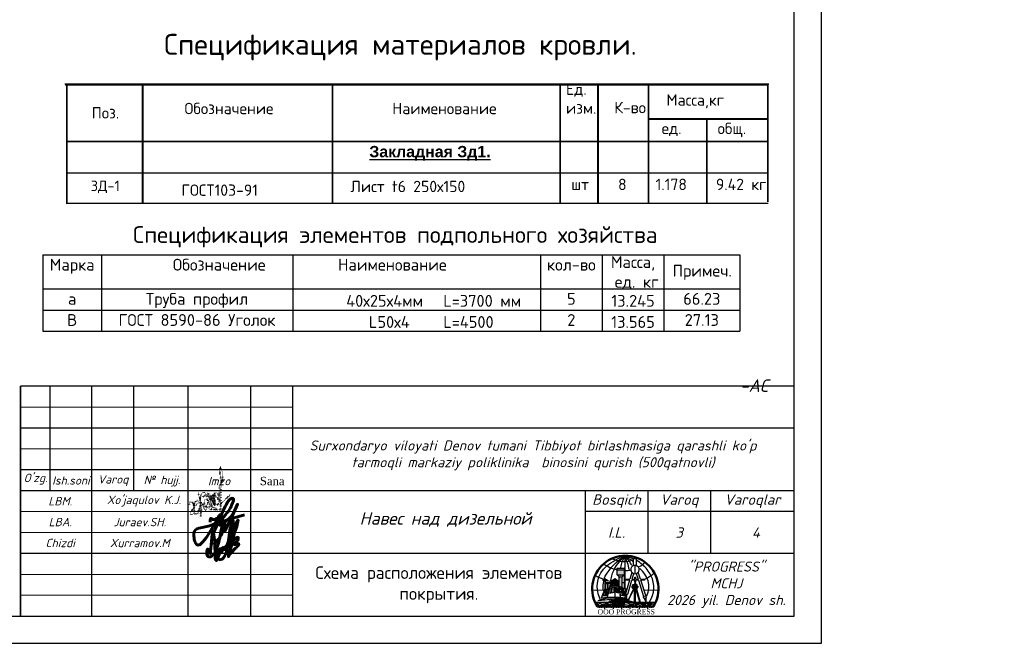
# Model space of a CAD drawing. Header units: millimetres. Extents: x 1527433 to 14789979, y -245576 to 11310.
# Tile 7 of 135: x 1784043 to 1807583, y -198122 to -183204. Entities that reach past the tile are written whole.
import ezdxf

# ---------------------------------------------------------------- set-up
doc = ezdxf.new("R2010")
doc.units = ezdxf.units.MM
doc.linetypes.add('CONTI', pattern=[0])
doc.linetypes.add('DOT', pattern=[0.5, 0, -0.5])
doc.layers.add('(014) Водопровод', color=5, linetype='ИК_Водопровод -------в--------')
doc.layers.add('RAMKA', color=250, linetype='CONTI')
doc.layers.add('tsokol', color=7, linetype='Continuous', true_color=0x712c23)
doc.styles.add('S@SH@M@K', font='isocpeui.ttf', dxfattribs={"height": 3})
doc.styles.get("Standard").update_dxf_attribs({"font": 'isocpeur.ttf', "height": 250})
doc.styles.add('STYLE3', font='arial.ttf')
doc.styles.add('TIMES NEW', font='times.ttf')
doc.styles.add('V@ler@Live', font='isocpeui.ttf')
doc.styles.add('ValeraTextStyle', font='isocpeur.ttf')
doc.linetypes.add('ИК_Водопровод -------в--------', pattern='A,9,-0.6,["В",Standard,S=1.2,R=0,X=0,Y=-0.6],-1.2', length=10.8)

# ---------------------------------------------------------------- blocks, each defined once
blk = doc.blocks.new('LOGOTIP')
h = blk.add_hatch(color=16)
h.dxf.hatch_style = 1
h.paths.add_polyline_path([(20531.16, -9521.62), (20530.47, -9521.62), (20530.47, -9523.75), (20531.16, -9524.06)])
h.paths.add_polyline_path([(20531.16, -9521.62), (20531.16, -9521.47), (20531.62, -9521.05), (20530.01, -9521.05), (20530.47, -9521.47), (20530.47, -9521.62)])
h.paths.add_polyline_path([(20531.62, -9521.05), (20531.62, -9519.83), (20530.01, -9519.83), (20530.01, -9521.05)])
h.paths.add_polyline_path([(20531.62, -9519.83), (20531.62, -9519.4), (20530.01, -9519.4), (20530.01, -9519.83)])
h = blk.add_hatch(color=252)
h.dxf.hatch_style = 1
h.paths.add_polyline_path([(20527.86, -9523.03), (20528.22, -9523.03), (20528.22, -9522.98), (20527.86, -9522.98), (20527.86, -9522.84), (20527.69, -9522.84), (20527.69, -9522.98), (20527.39, -9522.98), (20527.39, -9523.03), (20527.69, -9523.03), (20527.69, -9524.4), (20527.86, -9524.38)])
h.paths.add_polyline_path([(20527.24, -9522.31), (20527.61, -9522.31), (20527.61, -9522.26), (20527.24, -9522.26), (20527.24, -9522.06), (20527, -9522.06), (20527, -9522.26), (20526.85, -9522.26, 0.002105), (20526.83, -9522.31), (20527, -9522.31), (20527, -9524.53), (20527.01, -9524.49), (20527.24, -9524.46)])
h.paths.add_polyline_path([(20526.85, -9522.26), (20526.55, -9522.26), (20526.55, -9522.31), (20526.83, -9522.31, -0.002105)])
h = blk.add_hatch(color=134)
h.dxf.hatch_style = 1
h.paths.add_polyline_path([(20531.59, -9525.43), (20531.26, -9525.37), (20531.4, -9526.03), (20531.76, -9526.07)])
h.paths.add_polyline_path([(20531.12, -9525.34), (20530.71, -9525.26), (20530.81, -9525.97), (20531.26, -9526.02)])
h.paths.add_polyline_path([(20530.97, -9524.54), (20530.58, -9524.43), (20530.66, -9524.96), (20531.07, -9525.08)])
h.paths.add_polyline_path([(20531.37, -9524.66), (20531.11, -9524.58), (20531.21, -9525.12), (20531.54, -9525.21)])
h.paths.add_polyline_path([(20531.26, -9524.16), (20531, -9524.06), (20531.06, -9524.38), (20531.34, -9524.46)])
h.paths.add_polyline_path([(20530.86, -9524), (20530.5, -9523.86), (20530.55, -9524.23), (20530.93, -9524.34)])
h.paths.add_polyline_path([(20530.26, -9524.28), (20530.06, -9524.17), (20530.13, -9525.29), (20530.37, -9525.36)])
h.paths.add_polyline_path([(20529.94, -9524.11), (20529.69, -9523.97), (20529.71, -9525.18), (20529.98, -9525.25)])
h.paths.add_polyline_path([(20529.91, -9523.05), (20529.67, -9522.87), (20529.68, -9523.57), (20529.93, -9523.73)])
h.paths.add_polyline_path([(20530.16, -9523.24), (20529.99, -9523.12), (20530.04, -9523.8), (20530.23, -9523.93)])
h.paths.add_polyline_path([(20530.09, -9522.61), (20529.95, -9522.49), (20529.98, -9522.93), (20530.14, -9523.05)])
h.paths.add_polyline_path([(20529.89, -9522.43), (20529.66, -9522.22), (20529.67, -9522.68), (20529.9, -9522.87)])
h.paths.add_polyline_path([(20529.26, -9522.15), (20528.9, -9522.35), (20528.86, -9522.81), (20529.25, -9522.62)])
h.paths.add_polyline_path([(20529.25, -9522.83), (20528.84, -9523), (20528.78, -9523.73), (20529.25, -9523.54)])
h.paths.add_polyline_path([(20529.24, -9523.91), (20528.75, -9524.07), (20528.64, -9525.31), (20529.23, -9525.18)])
h.paths.add_polyline_path([(20528.64, -9524.11), (20528.22, -9524.25), (20528, -9525.4), (20528.51, -9525.33)])
h.paths.add_polyline_path([(20528.74, -9523.08), (20528.42, -9523.21), (20528.28, -9523.91), (20528.67, -9523.78)])
h.paths.add_polyline_path([(20528.81, -9522.42), (20528.54, -9522.58), (20528.46, -9523.01), (20528.76, -9522.89)])
h.paths.add_polyline_path([(20527.78, -9524.52), (20527.43, -9524.55), (20527.31, -9525.07), (20527.68, -9525.04)])
h.paths.add_polyline_path([(20527.66, -9525.21), (20527.31, -9525.23), (20527.12, -9525.96), (20527.46, -9525.97)])
h.paths.add_polyline_path([(20527.24, -9525.24), (20526.83, -9525.26), (20526.59, -9525.96), (20527.05, -9525.97)])
h.paths.add_polyline_path([(20527.37, -9524.56), (20527.13, -9524.58), (20526.93, -9525.1), (20527.24, -9525.07)])
h = blk.add_hatch(color=252)
h.dxf.hatch_style = 1
h.paths.add_polyline_path([(20528.14, -9523.07, 1), (20528.2, -9523.07, 1)])
h.paths.add_polyline_path([(20527.4, -9523.09, 1), (20527.48, -9523.09, 1)])
h.paths.add_polyline_path([(20527.48, -9522.37, 1), (20527.58, -9522.37, 1)])
h.paths.add_polyline_path([(20526.62, -9522.37, 1), (20526.7, -9522.37, 1)])
h = blk.add_hatch(color=53)
h.dxf.hatch_style = 1
h.paths.add_polyline_path([(20534.7, -9523.33), (20533.77, -9523.33), (20533.77, -9523.89), (20534.03, -9523.89, -1), (20534.16, -9523.89), (20534.7, -9523.89), (20534.7, -9523.75)])
h.paths.add_polyline_path([(20534.7, -9523.89), (20534.16, -9523.89, -1), (20534.03, -9523.89), (20533.77, -9523.89), (20533.77, -9524.04), (20533.77, -9524.27), (20534.7, -9524.27)])
h.paths.add_polyline_path([(20534.94, -9523.75), (20534.7, -9523.75), (20534.7, -9524.04), (20534.94, -9524.04)])
h.paths.add_polyline_path([(20533.77, -9523.75), (20533.53, -9523.75), (20533.53, -9524.04), (20533.77, -9524.04)])
h = blk.add_hatch(color=53)
h.dxf.hatch_style = 1
h.paths.add_polyline_path([(20533.77, -9524.27), (20534.7, -9524.27), (20534.7, -9523.33), (20533.77, -9523.33)])
at = {"color": 173}
for points in [[(20525.93, -9526.85, -0.353442), (20527.55, -9518.87, -0.113813), (20531.8, -9516.61)], [(20526.66, -9524.66, -0.125155), (20527.14, -9521.38, -0.137222), (20531.8, -9516.61, -309.435386)], [(20528.48, -9522.35, -0.087366), (20529.34, -9519.63, -0.090552), (20531.8, -9516.61, 64.129586)], [(20530.83, -9519.28, -0.080154), (20531.8, -9516.61, -0.658117)], [(20532.88, -9519.75, 0.082739), (20531.8, -9516.61, 4.751606)], [(20533.52, -9518.83, 0.118251), (20531.8, -9516.61, -72004916123.718872)], [(20533.8, -9517.9, 0.029793), (20533.11, -9517.34, -0.014798), (20531.8, -9516.61, 11.436528)], [(20533.91, -9517.24, 0.06566), (20531.8, -9516.61)], [(20526.73, -9518.42, 0.084651), (20529.91, -9519.82)], [(20528.91, -9517.2, 0.201287), (20533.85, -9517.43)], [(20537.68, -9527.5, 0.275009), (20538.07, -9521.19, 0.096151), (20535.99, -9518.56, 0.052771), (20534.53, -9517.54, 0.052771)], [(20535.3, -9519.03, 0.14027), (20536.6, -9517.97)], [(20537.07, -9526.05, 0.347768), (20535.38, -9519.49, -2.968614)], [(20524.71, -9521.14, 0.030399), (20526.88, -9522.12)], [(20531.97, -9520.02, 0.063513), (20533.12, -9519.88)], [(20536.61, -9522.03, 0.06516), (20538.89, -9520.57)]]:
    blk.add_lwpolyline(points, format="xyb", dxfattribs=at)
for points in [[(20531.8, -9516.61), (20531.8, -9519.31)], [(20527.69, -9522.37), (20528.36, -9522.58)], [(20524.03, -9524.65), (20524.03, -9524.65), (20526.66, -9524.66)], [(20536.6, -9524.65), (20539.86, -9524.68)]]:
    blk.add_lwpolyline(points, dxfattribs=at)
at = {"lineweight": 30}
blk.add_lwpolyline([(20533.91, -9517.09), (20534.53, -9517.09), (20534.53, -9518.77), (20533.91, -9518.77)], close=True, dxfattribs=at)
at = {"color": 150}
for points in [[(20530.01, -9521.05), (20530.01, -9519.4), (20531.62, -9519.4)], [(20531.87, -9524.46), (20531.87, -9519.4), (20531.62, -9519.4), (20531.62, -9524.46)], [(20530.01, -9519.83), (20531.62, -9519.83)], [(20530.47, -9521.47), (20530.01, -9521.05)], [(20530.01, -9521.05), (20531.62, -9521.05)], [(20530.47, -9523.75), (20530.47, -9521.47)], [(20531.16, -9521.62), (20530.47, -9521.62)], [(20531.16, -9521.47), (20531.62, -9521.05)], [(20531.16, -9524.06), (20531.16, -9521.47)], [(20531.62, -9519.92), (20531.87, -9519.92)], [(20531.62, -9520.34), (20531.87, -9520.34)], [(20531.62, -9520.7), (20531.87, -9520.7)], [(20531.62, -9521.09), (20531.87, -9521.09)], [(20531.62, -9521.48), (20531.87, -9521.48)], [(20531.62, -9521.85), (20531.87, -9521.85)], [(20531.16, -9522.89), (20531.62, -9522.89)], [(20531.62, -9522.21), (20531.87, -9522.21)], [(20531.62, -9522.56), (20531.87, -9522.56)], [(20531.62, -9522.96), (20531.87, -9522.96)], [(20531.62, -9523.32), (20531.87, -9523.32)], [(20531.62, -9523.7), (20531.87, -9523.7)], [(20531.62, -9524.08), (20531.87, -9524.08)], [(20531.87, -9524.46), (20531.47, -9524.46)], [(20525.29, -9527.88), (20525.04, -9528.03), (20525.24, -9528.11), (20525.53, -9528.38), (20525.53, -9528.09), (20525.47, -9528.18), (20525.36, -9528.16), (20525.3, -9528.08), (20525.29, -9527.88)], [(20526.24, -9528.35), (20526.51, -9528.19), (20526.6, -9528.25), (20526.7, -9528.32), (20526.8, -9528.29), (20526.93, -9528.29), (20527.09, -9528.3), (20527.13, -9528.24), (20527.07, -9528.24), (20526.99, -9528.15), (20526.94, -9528.15), (20526.85, -9528.15), (20526.78, -9528.18), (20526.69, -9528.23), (20526.61, -9528.15), (20526.55, -9528.11), (20526.44, -9528.1), (20526.37, -9528.1), (20526.34, -9528.17), (20526.28, -9528.22), (20526.21, -9528.28), (20526.24, -9528.35)], [(20527.25, -9528.21), (20527.59, -9528.26), (20527.73, -9528.36), (20527.86, -9528.44), (20527.97, -9528.44), (20528.02, -9528.4), (20528.09, -9528.32), (20528.13, -9528.27), (20528.18, -9528.27), (20528.29, -9528.35), (20528.39, -9528.35), (20528.47, -9528.32), (20528.41, -9528.3), (20528.3, -9528.24), (20528.24, -9528.19), (20528.18, -9528.15), (20528.09, -9528.17), (20528.04, -9528.21), (20527.95, -9528.28), (20527.85, -9528.31), (20527.77, -9528.25), (20527.67, -9528.18), (20527.54, -9528.16), (20527.4, -9528.17), (20527.25, -9528.21)], [(20528.77, -9528.38), (20528.75, -9528.16), (20528.84, -9528.08), (20528.93, -9528.04), (20529.06, -9528.04), (20529.12, -9528.04), (20529.19, -9528.09), (20529.25, -9528.11), (20529.31, -9528.1), (20529.38, -9528.1), (20529.44, -9528.04), (20529.48, -9528.01), (20529.54, -9528.01), (20529.6, -9528.01), (20529.63, -9528.09), (20529.64, -9528.13), (20529.64, -9528.18), (20529.58, -9528.16), (20529.53, -9528.12), (20529.48, -9528.12), (20529.44, -9528.21), (20529.35, -9528.28), (20529.13, -9528.21), (20529.02, -9528.17), (20528.91, -9528.16), (20528.84, -9528.21), (20528.84, -9528.28), (20528.77, -9528.38)], [(20529.89, -9528.1), (20529.83, -9528.29), (20529.99, -9528.15), (20530.13, -9528.23), (20530.25, -9528.34), (20530.45, -9528.36), (20530.68, -9528.28), (20530.87, -9528.18), (20531.07, -9528.15), (20531.27, -9528.21), (20531.42, -9528.22), (20531.59, -9528.04), (20531.83, -9528.08), (20531.67, -9527.96), (20531.49, -9528.04), (20531.4, -9528.14), (20531.25, -9528.12), (20531.01, -9528.07), (20530.78, -9528.12), (20530.58, -9528.23), (20530.43, -9528.27), (20529.94, -9528.06), (20529.85, -9528.1)], [(20532.74, -9528.15), (20533.08, -9528.2), (20533.23, -9528.3), (20533.36, -9528.38), (20533.47, -9528.38), (20533.52, -9528.34), (20533.59, -9528.26), (20533.62, -9528.22), (20533.68, -9528.22), (20533.79, -9528.29), (20533.89, -9528.29), (20533.97, -9528.26), (20533.9, -9528.24), (20533.8, -9528.18), (20533.73, -9528.13), (20533.68, -9528.09), (20533.59, -9528.11), (20533.53, -9528.15), (20533.45, -9528.22), (20533.35, -9528.25), (20533.27, -9528.19), (20533.17, -9528.12), (20533.04, -9528.1), (20532.89, -9528.11), (20532.74, -9528.15)], [(20534.35, -9528.29), (20534.33, -9528.07), (20534.42, -9527.99), (20534.51, -9527.95), (20534.64, -9527.95), (20534.7, -9527.95), (20534.77, -9528), (20534.83, -9528.02), (20534.89, -9528.01), (20534.96, -9528), (20535.02, -9527.95), (20535.07, -9527.91), (20535.12, -9527.91), (20535.18, -9527.91), (20535.21, -9527.99), (20535.22, -9528.04), (20535.22, -9528.08), (20535.16, -9528.06), (20535.11, -9528.02), (20535.06, -9528.02), (20535.02, -9528.11), (20534.93, -9528.18), (20534.71, -9528.12), (20534.6, -9528.08), (20534.49, -9528.07), (20534.42, -9528.12), (20534.42, -9528.19), (20534.35, -9528.29)], [(20535.6, -9528.04), (20535.94, -9528.1), (20536.08, -9528.19), (20536.22, -9528.28), (20536.33, -9528.28), (20536.37, -9528.23), (20536.44, -9528.16), (20536.48, -9528.11), (20536.54, -9528.11), (20536.65, -9528.19), (20536.75, -9528.19), (20536.82, -9528.16), (20536.76, -9528.13), (20536.66, -9528.08), (20536.59, -9528.03), (20536.53, -9527.98), (20536.45, -9528), (20536.39, -9528.05), (20536.31, -9528.11), (20536.2, -9528.14), (20536.12, -9528.08), (20536.02, -9528.02), (20535.89, -9527.99), (20535.75, -9528), (20535.6, -9528.04)], [(20537.32, -9528.37), (20537.3, -9528.15), (20537.38, -9528.07), (20537.48, -9528.03), (20537.6, -9528.03), (20537.66, -9528.03), (20537.73, -9528.08), (20537.79, -9528.1), (20537.85, -9528.09), (20537.92, -9528.08), (20537.98, -9528.03), (20538.03, -9528), (20538.09, -9528), (20538.14, -9528), (20538.17, -9528.07), (20538.19, -9528.12), (20538.19, -9528.17), (20538.12, -9528.14), (20538.07, -9528.1), (20538.02, -9528.1), (20537.98, -9528.19), (20537.89, -9528.27), (20537.67, -9528.2), (20537.56, -9528.16), (20537.45, -9528.15), (20537.39, -9528.2), (20537.39, -9528.27), (20537.32, -9528.37)]]:
    blk.add_lwpolyline(points, dxfattribs=at)
at = {"lineweight": 30}
for points in [[(20534.22, -9518.77), (20534.22, -9520.75)], [(20533.52, -9520.45), (20533.03, -9522.09)], [(20533.55, -9522.09), (20533.95, -9520.71)], [(20534.19, -9522.09), (20534.19, -9521.61), (20534.39, -9521.61), (20534.39, -9522.09)], [(20534.53, -9520.71), (20534.97, -9522.09)], [(20535.56, -9522.09), (20535, -9520.41)], [(20532, -9525.54), (20532.53, -9525.65), (20533.49, -9522.31)], [(20532.97, -9522.31), (20532, -9525.54)], [(20532.97, -9522.31), (20532.09, -9522.31), (20532.09, -9522.09), (20533.03, -9522.09)], [(20534.19, -9522.31), (20533.49, -9522.31)], [(20533.55, -9522.09), (20534.19, -9522.09)], [(20534.39, -9522.31), (20534.39, -9522.77), (20534.19, -9522.77), (20534.19, -9522.31)], [(20534.39, -9522.09), (20534.97, -9522.09)], [(20535.05, -9522.31), (20534.39, -9522.31)], [(20535.05, -9522.31), (20536.31, -9526.24)], [(20535.56, -9522.09), (20536.49, -9522.09), (20536.49, -9522.31), (20535.63, -9522.31)], [(20536.94, -9526.27), (20536.94, -9526.2), (20535.63, -9522.31)], [(20532.33, -9525.61), (20532.24, -9526.04), (20532.24, -9526.33), (20531.67, -9527.58), (20531.79, -9527.08), (20531.91, -9526.25), (20532.09, -9526), (20532.18, -9525.58)], [(20532.32, -9524.47), (20532.05, -9524.47), (20531.8, -9525.2), (20532.1, -9525.19)], [(20532.09, -9526), (20532.24, -9526.04)], [(20536.94, -9527.68), (20536.94, -9526.44)], [(20524.7, -9527.58), (20536.89, -9527.58)], [(20525.26, -9528.64), (20538.63, -9528.64)], [(20525.36, -9528.64), (20525.36, -9528.92)], [(20525.76, -9528.64), (20525.76, -9528.92)], [(20526.18, -9528.64), (20526.18, -9528.89)], [(20526.58, -9528.64), (20526.58, -9528.92)], [(20526.98, -9528.64), (20526.98, -9529.15)], [(20527.38, -9528.64), (20527.38, -9528.92)], [(20527.78, -9528.64), (20527.78, -9528.92)], [(20528.2, -9528.64), (20528.2, -9528.89)], [(20528.6, -9528.64), (20528.6, -9528.92)], [(20529, -9528.64), (20529, -9529.15)], [(20529.41, -9528.64), (20529.41, -9528.92)], [(20529.81, -9528.64), (20529.81, -9528.92)], [(20530.23, -9528.64), (20530.23, -9528.89)], [(20530.63, -9528.64), (20530.63, -9528.92)], [(20531.03, -9528.64), (20531.03, -9529.15)], [(20531.43, -9528.64), (20531.43, -9528.92)], [(20531.83, -9528.64), (20531.83, -9528.92)], [(20532.25, -9528.64), (20532.25, -9528.89)], [(20532.64, -9528.64), (20532.64, -9528.92)], [(20533.05, -9528.64), (20533.05, -9529.15)], [(20533.58, -9528.64), (20533.58, -9528.92)], [(20533.99, -9528.64), (20533.99, -9528.92)], [(20534.41, -9528.64), (20534.41, -9528.89)], [(20534.8, -9528.64), (20534.8, -9528.92)], [(20535.21, -9528.64), (20535.21, -9529.15)], [(20535.65, -9528.64), (20535.65, -9528.92)], [(20536.05, -9528.64), (20536.05, -9528.92)], [(20536.44, -9526.63), (20536.94, -9527.68)], [(20536.47, -9528.64), (20536.47, -9528.89)], [(20536.87, -9528.64), (20536.87, -9528.92)], [(20536.94, -9527.58), (20539.19, -9527.58)], [(20537.27, -9528.64), (20537.27, -9529.15)], [(20537.7, -9528.64), (20537.7, -9528.92)], [(20538.1, -9528.64), (20538.1, -9528.92)], [(20538.52, -9528.64), (20538.52, -9528.89)]]:
    blk.add_lwpolyline(points, dxfattribs=at)
at = {"color": 252}
for points in [[(20527.24, -9524.46), (20527.24, -9522.31), (20527.61, -9522.31), (20527.61, -9522.26), (20527.24, -9522.26), (20527.24, -9522.06), (20527, -9522.06), (20527, -9522.26), (20526.55, -9522.26), (20526.55, -9522.31), (20527, -9522.31), (20527, -9524.52)], [(20527.86, -9524.38), (20527.86, -9523.03), (20528.22, -9523.03), (20528.22, -9522.98), (20527.86, -9522.98), (20527.86, -9522.84), (20527.69, -9522.84), (20527.69, -9522.98), (20527.39, -9522.98), (20527.39, -9523.03), (20527.69, -9523.03), (20527.69, -9524.4)]]:
    blk.add_lwpolyline(points, dxfattribs=at)
at = {"color": 33}
for points in [[(20528.45, -9522.52), (20527.63, -9526.34)], [(20528, -9525.4), (20528.51, -9525.33), (20528.64, -9524.11)], [(20528.22, -9524.25), (20528.64, -9524.11)], [(20528.28, -9523.91), (20528.42, -9523.21)], [(20528.28, -9523.91), (20528.67, -9523.78)], [(20528.42, -9523.21), (20528.74, -9523.08)], [(20528.45, -9522.52), (20529.49, -9521.91)], [(20528.46, -9523.01), (20528.54, -9522.58), (20528.81, -9522.42)], [(20528.46, -9523.01), (20528.76, -9522.89)], [(20528.75, -9524.07), (20528.64, -9525.31), (20529.23, -9525.18)], [(20528.67, -9523.78), (20528.74, -9523.08)], [(20528.75, -9524.07), (20529.24, -9523.91)], [(20528.76, -9522.89), (20528.81, -9522.42)], [(20528.84, -9523), (20528.78, -9523.73)], [(20528.78, -9523.73), (20529.25, -9523.54)], [(20528.84, -9523), (20529.25, -9522.83)], [(20529.25, -9522.62), (20529.26, -9522.15), (20528.9, -9522.35), (20528.86, -9522.81)], [(20528.86, -9522.81), (20529.25, -9522.62)], [(20529.23, -9525.18), (20529.24, -9523.91)], [(20529.25, -9523.54), (20529.25, -9522.83)], [(20529.48, -9526.34), (20529.49, -9521.91), (20530.19, -9522.54), (20530.69, -9526.34)], [(20529.67, -9522.68), (20529.66, -9522.22), (20529.89, -9522.43)], [(20529.67, -9522.68), (20529.9, -9522.87)], [(20529.68, -9523.57), (20529.67, -9522.87)], [(20529.67, -9522.87), (20529.91, -9523.05)], [(20529.68, -9523.57), (20529.93, -9523.73)], [(20529.71, -9525.18), (20529.69, -9523.97)], [(20529.69, -9523.97), (20529.94, -9524.11)], [(20529.9, -9522.87), (20529.89, -9522.43)], [(20529.93, -9523.73), (20529.91, -9523.05)], [(20529.98, -9525.25), (20529.94, -9524.11)], [(20529.95, -9522.49), (20530.09, -9522.61)], [(20529.98, -9522.93), (20529.95, -9522.49)], [(20529.98, -9522.93), (20530.14, -9523.05)], [(20530.04, -9523.8), (20529.99, -9523.12)], [(20529.99, -9523.12), (20530.16, -9523.24)], [(20530.04, -9523.8), (20530.23, -9523.93)], [(20530.13, -9525.29), (20530.06, -9524.17)], [(20530.06, -9524.17), (20530.26, -9524.28)], [(20530.14, -9523.05), (20530.09, -9522.61)], [(20530.23, -9523.93), (20530.16, -9523.24)], [(20532.01, -9526.1), (20531.37, -9524.16), (20530.34, -9523.7)], [(20530.55, -9524.23), (20530.5, -9523.86), (20530.86, -9524)], [(20530.55, -9524.23), (20530.93, -9524.34)], [(20530.86, -9524), (20530.93, -9524.34)], [(20531, -9524.06), (20531.26, -9524.16), (20531.34, -9524.46)], [(20531, -9524.06), (20531.06, -9524.38)], [(20526.22, -9526.53), (20527.01, -9524.49), (20528.05, -9524.35)], [(20526.22, -9526.53), (20527.63, -9526.34), (20530.69, -9526.34), (20531.87, -9526.49)], [(20526.59, -9525.96), (20527.05, -9525.97), (20527.24, -9525.24), (20526.83, -9525.26), (20526.59, -9525.96)], [(20527.13, -9524.58), (20526.93, -9525.1), (20527.24, -9525.07)], [(20527.31, -9525.23), (20527.12, -9525.96), (20527.46, -9525.97), (20527.66, -9525.21), (20527.31, -9525.23)], [(20527.13, -9524.58), (20527.37, -9524.56)], [(20527.37, -9524.56), (20527.24, -9525.07)], [(20527.43, -9524.55), (20527.31, -9525.07)], [(20527.31, -9525.07), (20527.68, -9525.04)], [(20527.43, -9524.55), (20527.78, -9524.52), (20527.68, -9525.04)], [(20528, -9525.4), (20528.22, -9524.25)], [(20529.71, -9525.18), (20530.37, -9525.36), (20530.26, -9524.28)], [(20530.66, -9524.96), (20530.58, -9524.43)], [(20530.58, -9524.43), (20530.97, -9524.54)], [(20530.66, -9524.96), (20531.07, -9525.08)], [(20530.81, -9525.97), (20530.71, -9525.26)], [(20530.71, -9525.26), (20531.12, -9525.34)], [(20531.26, -9526.02), (20530.81, -9525.97)], [(20530.97, -9524.54), (20531.07, -9525.08)], [(20531.06, -9524.38), (20531.34, -9524.46)], [(20531.11, -9524.58), (20531.21, -9525.12)], [(20531.11, -9524.58), (20531.37, -9524.66)], [(20531.12, -9525.34), (20531.26, -9526.02)], [(20531.21, -9525.12), (20531.54, -9525.21)], [(20531.26, -9525.37), (20531.4, -9526.03)], [(20531.26, -9525.37), (20531.59, -9525.43)], [(20531.37, -9524.66), (20531.54, -9525.21)], [(20531.59, -9525.43), (20531.76, -9526.07), (20531.4, -9526.03)]]:
    blk.add_lwpolyline(points, dxfattribs=at)
at = {"color": 42, "lineweight": 30}
for points in [[(20533.77, -9523.75), (20533.53, -9523.75), (20533.53, -9524.04), (20533.77, -9524.04)], [(20533.77, -9523.33), (20534.7, -9523.33), (20534.7, -9524.27), (20533.77, -9524.27)], [(20534.7, -9523.75), (20534.94, -9523.75), (20534.94, -9524.04), (20534.7, -9524.04)], [(20533.84, -9524.27), (20534.65, -9524.27), (20534.65, -9524.39), (20533.84, -9524.39)]]:
    blk.add_lwpolyline(points, close=True, dxfattribs=at)
for points in [[(20533.77, -9523.89), (20534.03, -9523.89)], [(20534.47, -9523.33), (20534.47, -9523.03), (20534.21, -9523.03), (20534.05, -9523.33)], [(20534.16, -9523.89), (20534.7, -9523.89)]]:
    blk.add_lwpolyline(points, dxfattribs=at)
at = {"color": 25}
for points in [[(20525.44, -9527.15, -0.044562), (20527.04, -9526.65, -0.080385), (20531.85, -9526.64, -0.080385)], [(20525.44, -9527.15, 0.0058), (20527.11, -9526.97, -0.038289), (20531.83, -9526.79, -0.038289)], [(20527.97, -9527.27), (20529.09, -9527.06, -0.027055), (20530.77, -9526.93), (20531.53, -9526.95), (20531.8, -9526.98)], [(20527.97, -9527.27, -0.026948), (20530.82, -9527.23), (20531.75, -9527.26)], [(20532.03, -9526.79, -0.005617), (20532.72, -9526.83, -0.005617)], [(20532.08, -9526.68, -0.011049), (20532.73, -9526.81, -0.011049)], [(20532.83, -9526.84, -0.000678), (20532.92, -9526.85)], [(20532.84, -9526.83, -0.001323), (20532.92, -9526.85)]]:
    blk.add_lwpolyline(points, format="xyb", dxfattribs=at)
at = {"color": 32, "lineweight": 30}
for points in [[(20532.46, -9527.58), (20534.07, -9524.39), (20533.88, -9524.39), (20532.37, -9527.58), (20532.46, -9527.58)], [(20535.38, -9527.58), (20534.44, -9524.39), (20534.59, -9524.39), (20535.5, -9527.58)]]:
    blk.add_lwpolyline(points, dxfattribs=at)
blk.add_lwpolyline([(20534.16, -9524.39), (20534.32, -9524.39), (20534.32, -9527.58), (20534.16, -9527.58)], close=True, dxfattribs=at)
at = {"color": 150, "lineweight": 30}
for points in [[(20525.31, -9528.59, 0.125557), (20525.82, -9528.4, 0.520567), (20525.82, -9528.4, -0.501097), (20526.15, -9528.55, -0.013708), (20526.79, -9528.53, -0.043743), (20527.29, -9528.45, 0.520567), (20527.29, -9528.45, 0.520567), (20527.33, -9528.44, -0.392339), (20527.79, -9528.49, 0.520567), (20527.79, -9528.49, -0.113409), (20528.37, -9528.57, 0.520567), (20528.37, -9528.57, -0.132594), (20528.87, -9528.52, 0.520567), (20528.87, -9528.52, -0.102508), (20529.32, -9528.39, 0.520567), (20529.32, -9528.39, -0.019125), (20529.65, -9528.29, 0.520567), (20529.65, -9528.29, 0.087562), (20530.36, -9528.41, 0.520567), (20530.36, -9528.41, 0.001436), (20530.93, -9528.42, 0.520567), (20530.93, -9528.42, -0.063739), (20531.45, -9528.36, 0.520567), (20531.45, -9528.36, 0.033431), (20532, -9528.21, 0.520567), (20532, -9528.21, -0.230937), (20532.53, -9528.32, 0.520567), (20532.53, -9528.32, -0.091871), (20532.97, -9528.47, 0.520567), (20532.97, -9528.47, -0.014111), (20533.56, -9528.5, 0.520567), (20533.56, -9528.5, -0.02014), (20534.13, -9528.4, 0.520567), (20534.13, -9528.4, 0.029716), (20534.89, -9528.24, 0.520567), (20534.89, -9528.24, -0.189791), (20535.26, -9528.29, 0.520567), (20535.26, -9528.29, -0.039413), (20535.7, -9528.43, 0.520567), (20535.7, -9528.43, -0.038221), (20536.31, -9528.43, 0.520567), (20536.31, -9528.43, -0.084237), (20536.66, -9528.27, 0.520567), (20536.66, -9528.27, -0.07412), (20537.36, -9528.42, 0.520567), (20537.36, -9528.42, 0.05762), (20537.92, -9528.39, 0.520567), (20537.92, -9528.39, -0.000967), (20538.3, -9528.5, 0.520567), (20538.3, -9528.5, -0.039357), (20538.3, -9528.5, 0.520567), (20538.3, -9528.5, 0.241268), (20538.3, -9528.5)], [(20525.48, -9528.02, -0.070216), (20525.95, -9527.86, 0.520567), (20525.95, -9527.86, -0.344362), (20526.21, -9528.01, 0.010072), (20526.58, -9528.01, -0.043743), (20527.09, -9527.93, 0.520567), (20527.09, -9527.93, 0.520567), (20527.13, -9527.92, -0.063439), (20527.64, -9527.83, 0.520567), (20527.64, -9527.83, 0.149042), (20528.16, -9528.05, 0.520567), (20528.16, -9528.05, -0.132594), (20528.67, -9528, 0.520567), (20528.67, -9528, -0.102508), (20529.12, -9527.87, 0.520567), (20529.12, -9527.87, -0.029284), (20529.62, -9527.73, 0.520567), (20529.62, -9527.73, -0.045919), (20530.15, -9527.89, 0.520567), (20530.15, -9527.89, 0.001436), (20530.72, -9527.9, 0.520567), (20530.72, -9527.9, -0.063739), (20531.25, -9527.84, 0.520567), (20531.25, -9527.84, 0.033431), (20531.8, -9527.69, 0.520567), (20531.8, -9527.69, -0.05696), (20532.35, -9527.71, 0.520567), (20532.35, -9527.71, -0.10267), (20532.85, -9527.89, 0.520567), (20532.85, -9527.89, 0.106941), (20533.35, -9527.98, 0.520567), (20533.35, -9527.98, -0.02014), (20533.93, -9527.88, 0.520567), (20533.93, -9527.88, 0.029716), (20534.68, -9527.72, 0.520567), (20534.68, -9527.72, -0.053702), (20535.06, -9527.72, 0.520567), (20535.06, -9527.72, 0.023184), (20535.6, -9527.82, 0.520567), (20535.6, -9527.82, 0.137066), (20536.11, -9527.9, 0.520567), (20536.11, -9527.9, 0.086144), (20536.69, -9527.74, 0.520567), (20536.69, -9527.74, 0.092626), (20537.21, -9527.84, 0.520567), (20537.21, -9527.84, 0.171565), (20537.72, -9527.87, 0.520567), (20537.72, -9527.87, -0.228313), (20538.25, -9527.92, 0.520567), (20538.25, -9527.92, 0.057178), (20538.73, -9527.95, 0.520567), (20538.73, -9527.95, 0.520567), (20538.83, -9527.95)]]:
    blk.add_lwpolyline(points, format="xyb", dxfattribs=at)
at = {"color": 25}
for points in [[(20531.81, -9527.27), (20532.29, -9527.29), (20532.49, -9527.31)], [(20531.93, -9527), (20532.24, -9527.04), (20532.58, -9527.13)], [(20532.59, -9527.32), (20533.78, -9527.45)], [(20532.68, -9527.15), (20533.78, -9527.45)]]:
    blk.add_lwpolyline(points, dxfattribs=at)
at = {"color": 252}
for centre, radius in [((20526.66, -9522.37), 0.0359), ((20527.44, -9523.09), 0.037), ((20527.53, -9522.37), 0.0465), ((20528.17, -9523.07), 0.0306)]:
    blk.add_circle(centre, radius, dxfattribs=at)
at = {"color": 42, "lineweight": 30}
blk.add_circle((20534.09, -9523.89), 0.0666, dxfattribs=at)
at = {"lineweight": 30}
blk.add_circle((20536.62, -9526.35), 0.33, dxfattribs=at)
at = {"color": 86, "lineweight": 50}
blk.add_arc((20531.94, -9524.38), 7.92, 327.5319, 212.4681, dxfattribs=at)
at = {"lineweight": 30}
blk.add_arc((20534.24, -9519.75), 1, 102.4937, 77.5063, dxfattribs=at)
at = {"color": 86, "lineweight": 50, "insert": (20525.31, -9529.27), "char_height": 1.2, "width": 15.3015, "attachment_point": 1, "style": 'TIMES NEW'}
blk.add_mtext('OOO PROGRESS', dxfattribs=at)
blk = doc.blocks.new('пдп001')
at = {"color": 5, "linetype": 'DOT', "lineweight": 40}
for points, knots in [([(707, 149), (708, 157), (714, 275), (714, 211), (717, 464), (797, 572), (804, 758), (726, 963), (724, 699), (772, 570), (752, 371), (753, 204), (748, 36), (748, -48), (744, -179), (751, -58), (729, 14), (812, 68), (869, 129), (929, 184), (970, 224), (988, 241)], [5933.013532, 5933.013532, 5933.013532, 5933.013532, 5945.426056, 6119.674656, 6463.814955, 6647.701276, 6824.900543, 7118.025184, 7324.27387, 7610.172898, 7917.764182, 8218.669265, 8442.676207, 8673.369778, 8750.267492, 8857.255672, 9004.364899, 9148.612782, 9259.763889, 9418.202493, 9536.44599, 9536.44599, 9536.44599, 9536.44599]), ([(268, 57), (276, 52), (297, 37), (320, -2), (338, -55), (346, -105), (390, -149), (424, -111), (412, -62), (415, 3), (471, 62), (426, 112), (358, 130), (364, 68), (353, 26), (367, -31), (411, -64), (445, -86), (483, -85), (480, -21), (486, 27), (452, 65), (444, 93), (426, 161), (441, 107), (444, 73), (486, 28), (487, -23), (560, -69), (512, 37), (507, 98), (489, 159), (473, 223), (514, 36), (505, 144), (503, 170), (509, 229), (538, 139), (544, 86), (578, 46), (599, -49), (582, 13), (578, 49), (545, 91), (537, 148), (523, 189), (545, 234), (568, 171), (574, 132), (596, 66), (595, 25), (626, -17), (594, -25), (617, 46), (598, 98), (576, 178), (569, 235), (624, 289), (598, 248), (573, 216), (615, 154), (609, 86), (616, 23), (678, -20), (725, 55), (716, 137), (701, 216), (660, 284), (598, 271), (638, 194), (676, 170), (682, 97), (700, 129), (707, 149)], [0, 0, 0, 0, 48.503704, 122.119306, 208.329865, 313.551394, 384.410654, 428.229301, 512.215886, 616.590231, 739.308905, 818.700472, 905.182256, 976.614449, 1045.562044, 1130.421533, 1235.08686, 1301.053793, 1319.442364, 1403.027564, 1518.67504, 1568.346911, 1625.618732, 1700.210095, 1737.985982, 1810.401067, 1893.792405, 1997.337295, 2072.088069, 2144.472071, 2360.286944, 2446.613064, 2466.534345, 2624.01661, 2696.265892, 2764.574689, 2806.01173, 2899.683096, 3003.982381, 3114.442089, 3203.096311, 3246.119489, 3329.559258, 3406.405435, 3488.541484, 3597.996357, 3621.971115, 3677.674584, 3789.796613, 3887.577299, 3974.928227, 4028.38159, 4037.512745, 4112.181437, 4225.578573, 4371.597742, 4474.330056, 4533.38336, 4578.568256, 4619.142429, 4743.633224, 4857.566539, 4955.347226, 5034.65037, 5141.745278, 5270.87444, 5439.057271, 5545.963162, 5586.401017, 5686.789569, 5814.196651, 5862.435135, 5933.013532, 5933.013532, 5933.013532, 5933.013532])]:
    blk.add_open_spline(points, degree=3, knots=knots, dxfattribs=at)
for points in [[(0, 0), (30, 59), (79, 40), (107, -71), (107, -203), (72, -238), (23, -238), (23, -203), (53, -146), (94, -105), (134, -41), (177, 1), (217, 41), (217, 79), (166, 79), (141, 68), (122, 40), (110, -10), (110, -50), (110, -86), (113, -117), (118, -161), (128, -214), (159, -227), (199, -217), (214, -188), (238, -113), (265, -20), (265, 50), (255, 142), (224, 216), (208, 296), (234, 185), (255, 133), (269, 17), (279, -71), (279, -180), (279, -289), (279, -280), (279, -169), (279, -38), (263, 77), (263, 151), (292, 245), (322, 291), (368, 279), (383, 264), (383, 240)], [(313, 184), (372, 208), (409, 245), (488, 245), (479, 245), (445, 250), (403, 239), (368, 204), (360, 196), (370, 196), (438, 206), (469, 213), (510, 213), (500, 210), (475, 198), (443, 191), (479, 191), (517, 191), (548, 191), (598, 191), (622, 191)]]:
    blk.add_spline(points, degree=3, dxfattribs=at)
at = {"color": 5, "linetype": 'DOT', "lineweight": 30}
blk.add_spline([(464, -136), (524, -113), (561, -76), (640, -76), (631, -76), (597, -71), (555, -81), (519, -117), (512, -124), (521, -124), (590, -114), (621, -107), (662, -107), (651, -111), (627, -123), (594, -129), (630, -129), (668, -129), (700, -129), (750, -129), (774, -129)], degree=3, dxfattribs=at)

msp = doc.modelspace()

# ---------------------------------------------------------------- linework, layer by layer
at = {"color": 0, "linetype": 'Continuous'}
for p, q in [((1785124.561, -184739.158), (1801953.121, -184739.158)), ((1785150.418, -186117.502), (1801937.432, -186117.502)), ((1785150.418, -186865.942), (1801937.432, -186865.942)), ((1785150.418, -187591.702), (1801937.432, -187591.702))]:
    msp.add_line(p, q, dxfattribs=at)
at = {"color": 0, "lineweight": 30}
for p, q in [((1802561.031, -191971.993), (1784061.049, -191971.993)), ((1784061.049, -197471.987), (1784061.049, -191971.993)), ((1784761.049, -191971.993), (1784761.049, -194471.99)), ((1785763.45, -191971.993), (1785763.45, -197472.331)), ((1786763.45, -191971.993), (1786763.45, -194471.99)), ((1788063.448, -191971.993), (1788063.448, -197472.331)), ((1789563.446, -191971.993), (1789563.446, -197472.331)), ((1790563.445, -191971.993), (1790563.445, -197472.331)), ((1790563.445, -192971.992), (1784061.049, -192971.992)), ((1802561.031, -192971.992), (1790563.445, -192971.992)), ((1790563.445, -193971.991), (1784061.049, -193971.991)), ((1802561.031, -194471.99), (1784061.049, -194471.99)), ((1797561.036, -194471.99), (1797561.036, -197471.987)), ((1799061.034, -194471.99), (1799061.034, -195971.989)), ((1800561.033, -194471.99), (1800561.033, -195971.989)), ((1802561.031, -194971.99), (1797561.036, -194971.99)), ((1802561.031, -195971.989), (1784061.049, -195971.989))]:
    msp.add_line(p, q, dxfattribs=at)
at = {"color": 0, "lineweight": 5}
for p, q in [((1790563.445, -192471.992), (1784061.049, -192471.992)), ((1790563.445, -193471.991), (1784061.049, -193471.991)), ((1790563.445, -194971.99), (1784061.049, -194971.99)), ((1790563.445, -195471.989), (1784061.049, -195471.989)), ((1790563.445, -196471.988), (1784061.049, -196471.988)), ((1790563.445, -196971.988), (1784061.049, -196971.988))]:
    msp.add_line(p, q, dxfattribs=at)
for points in [[(1761211.03, -198121.987), (1803211.03, -198121.987), (1803211.03, -168421.987), (1761211.03, -168421.987)], [(1763211.03, -197471.987), (1802561.03, -197471.987), (1802561.03, -169071.987), (1763211.03, -169071.987)]]:
    msp.add_lwpolyline(points, close=True)
at = {"color": 0, "linetype": 'Continuous', "lineweight": 50, "const_width": 45.36}
for points in [[(1785124.561, -184761.838), (1801930.441, -184761.838)], [(1785169.921, -184784.518), (1785169.921, -187591.702)], [(1786984.321, -184784.518), (1786984.321, -187591.702)], [(1791520.321, -184784.518), (1791520.321, -187591.702)], [(1796963.521, -184784.518), (1796963.521, -187591.702)], [(1797870.721, -184784.518), (1797870.721, -187591.702)], [(1799077.213, -184784.518), (1799077.213, -187591.702)], [(1801930.441, -184761.838), (1801930.441, -187569.022)], [(1800592.321, -185578.318), (1799061.531, -185578.318), (1801953.121, -185578.318)], [(1800471.279, -185578.318), (1800471.279, -187591.702)]]:
    msp.add_lwpolyline(points, dxfattribs=at)
at = {"color": 0, "linetype": 'Continuous', "const_width": 45.36}
msp.add_lwpolyline([(1785150.418, -186117.502), (1801937.432, -186117.502)], dxfattribs=at)
at = {"color": 0, "lineweight": 30}
msp.add_lwpolyline([(1802561.031, -191971.993), (1784061.049, -191971.993), (1784061.049, -197471.987), (1802561.031, -197471.987)], close=True, dxfattribs=at)
at = {"color": 204, "lineweight": 60, "extrusion": (0, 0, -1)}
msp.add_lwpolyline([(-1788594.457, -195222.505, 0.133551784), (-1788609.28, -195133.425, -0.158407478), (-1788679.184, -195163.546, -0.195313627), (-1788758.89, -195129.049, -0.066337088), (-1788832.32, -195041.239), (-1788533.07, -195554.448, 0.051575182), (-1788383.892, -195734.82, 0.076763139), (-1788328.822, -195769.457, 0.167842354), (-1788295.273, -195769.851, 0.179884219), (-1788255.013, -195734.745, 0.072400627), (-1788218.116, -195637.01, 0.075903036), (-1788209.619, -195479.256, 0.316524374), (-1788323.813, -195367.788), (-1788443.557, -195346.268, -0.031247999), (-1788584.61, -195309.58), (-1788687.908, -195271.553), (-1788737.921, -195245.18, -0.043250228), (-1788837.932, -195182.624), (-1788926.663, -195095.65, -0.029029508), (-1789063.819, -194908.735, -0.028434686), (-1789124.728, -194785.198, -0.041867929), (-1789152.158, -194705.961, -0.076384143), (-1789155.527, -194674.868, -0.402105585), (-1789122.258, -194652.428, -0.163403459), (-1789061.811, -194683.86, -0.049083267), (-1789000.525, -194763.056, -0.03300422), (-1788911.192, -194945.004), (-1788829.575, -195140.216), (-1788671.464, -195491.177, 0.062327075), (-1788830.047, -195204.507), (-1788881.342, -195136.738, 1.005419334), (-1788886.681, -195139.849), (-1788827.245, -195264.413, -0.108957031), (-1788821.265, -195288.45, -0.261841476), (-1788824.679, -195295.17, -0.343981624), (-1788834.475, -195292.066), (-1788913.653, -195177.822), (-1788865.649, -195254.679, -0.262011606), (-1788865.134, -195274.004, -0.462742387), (-1788878.636, -195273.88), (-1788902.699, -195248.624), (-1788924.697, -195218.45, 0.099818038), (-1788954.447, -195192.532), (-1789010.631, -195165.864, -0.111197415), (-1789062.646, -195124.601, -0.029662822), (-1789128.197, -195046.198, -0.013796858), (-1789252.236, -194795.439), (-1789122.706, -195082.253), (-1789016.326, -195295.252), (-1788966.824, -195410.933, 0.188142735), (-1788946.041, -195434.004), (-1788949.71, -195364.318), (-1788957.464, -195305.205, -0.451025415), (-1788926.1, -195266.59, 0.069220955), (-1788967.883, -195199.401, -0.868792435), (-1788955.972, -195187.12), (-1788930.823, -195206.968, -0.874007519), (-1788940.139, -195220.199), (-1789023.943, -195163.983, 0.057984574), (-1789112.402, -195133.213), (-1789414.002, -195051.745)], format="xyb", dxfattribs=at)
at = {"color": 160, "lineweight": 60, "extrusion": (0, 0, -1)}
msp.add_lwpolyline([(-1788676.202, -195718.986, -0.639465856), (-1788702.476, -195731.575), (-1788732.183, -195703.48, -0.056343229), (-1788858.558, -195542.693, -0.125649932), (-1788937.401, -195200.302, -0.185838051), (-1788922.068, -195193.775, -0.073892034), (-1788885.42, -195284.542, 0.00127154), (-1788805.254, -195702.482), (-1788731.041, -195914.431, 0.142734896), (-1788610.578, -196053.131, 0.585935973), (-1788519.361, -195973.908, 0.149866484), (-1788538.398, -195864.151, 0.119620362), (-1788553.183, -195946.334, -1.082756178), (-1788606.129, -195936.81), (-1788648.58, -195510.265), (-1788669.804, -195430.359), (-1788704.463, -195696.513), (-1788715.799, -196077.619, -0.237435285), (-1788746.247, -196141.996), (-1788779.975, -195964.216, 0.127994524), (-1788829.737, -195860.056, 0.159951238), (-1788825.816, -195918.288), (-1788800.062, -195974.815, 0.13604246), (-1788781.716, -195996.308, 0.140120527), (-1788785.234, -195965.719, 0.131393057), (-1788901.102, -195828.427, 0.372051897), (-1788910.804, -195867.563, 0.22382031), (-1788841.845, -195956.016, -0.066421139), (-1788795.489, -196036.494, -0.093851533), (-1788788.557, -196088.011, -0.318267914), (-1788817.129, -196121.576, -0.153464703), (-1788880.792, -196107.549, -0.148463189), (-1788940.945, -196033.907, -0.088152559), (-1789004.432, -195869.584), (-1789020.524, -195756.215), (-1788915.429, -195857.862, -0.676497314), (-1788935.125, -195878.226), (-1788987.622, -195808.399), (-1789093.61, -195526.447, -0.066094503), (-1789147.388, -195252.105, -0.05916672), (-1789150.169, -195190.345, -0.393827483), (-1789133.831, -195190.96), (-1789068.706, -195407.358), (-1789043.014, -195602.929), (-1789020.524, -195756.215), (-1789020.561, -195791.826), (-1788977.192, -195881.722), (-1788982.338, -195890.402), (-1789037.666, -195811.64), (-1789149.61, -195544.457), (-1789230.494, -195327.587), (-1789264.114, -195170.561, -0.114757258), (-1789221.771, -195245.67), (-1789200.706, -195332.686), (-1789129.482, -195706.569), (-1789048.058, -195974.867, -0.113321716), (-1789031.177, -196050.893, 0.092592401), (-1789090.59, -195961.904), (-1789205.64, -195848.207, -0.059174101), (-1789279.953, -195764.816, -0.451639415), (-1789269.936, -195734.396, -0.14664836), (-1789241.279, -195734.803, -0.139643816), (-1789217.014, -195749.112, 0.209300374), (-1789172.653, -195764.133, 0.023312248), (-1789215.731, -195707.376), (-1789255.613, -195655.343, -0.320638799), (-1789260.422, -195583.262, -0.126976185), (-1789176.479, -195642.449, 0.052174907), (-1789129.482, -195706.569)], format="xyb", dxfattribs=at)
at = {"layer": 'RAMKA'}
msp.add_line((1784061.049, -197471.987), (1784061.049, -193071.987), dxfattribs=at)
at = {"layer": 'tsokol', "linetype": 'ByBlock'}
for p, q in [((1784593.689, -188828.762), (1801258.006, -188828.762)), ((1784593.689, -188828.762), (1784593.689, -190657.104)), ((1786000.135, -188828.762), (1786000.135, -190657.104)), ((1790572.631, -188828.762), (1790572.631, -190657.104)), ((1796494.508, -188828.762), (1796494.508, -190657.104)), ((1797968.708, -188828.762), (1797968.708, -190671.333)), ((1799442.908, -188828.762), (1799442.908, -190671.333)), ((1801258.006, -188828.762), (1801258.006, -190657.104)), ((1784593.689, -189646.063), (1801258.006, -189646.063)), ((1784593.689, -190151.583), (1801258.006, -190151.583)), ((1784593.689, -190657.104), (1801258.006, -190657.104))]:
    msp.add_line(p, q, dxfattribs=at)

# ---------------------------------------------------------------- block references
msp.add_blockref('пдп001', (1788098.672, -194799.714))
at = {"color": 4, "xscale": 100, "yscale": 100, "zscale": 100}
msp.add_blockref('LOGOTIP', (-254671.282, 755618.922), dxfattribs=at)

# ---------------------------------------------------------------- texts
at = {"layer": '(014) Водопровод', "color": 7, "linetype": 'ByBlock', "insert": (1796316.203, -193626.239), "char_height": 240, "width": 11136.75583, "attachment_point": 5, "style": 'S@SH@M@K'}
msp.add_mtext("Surxondaryo viloyati Denov tumani Tibbiyot birlashmasiga qarashli ko'p tarmoqli markaziy poliklinika  binosini qurish (500qatnovli)", dxfattribs=at)
at = {"lineweight": -2}
msp.add_text('Спецификация материалов кровли.', height=500, dxfattribs=at).set_placement((1787494.464, -184043.79))
at = {"color": 4, "linetype": 'Continuous', "attachment_point": 1}
for s, insert, char_height, width in [('Масса,кг', (1799503.681, -184988.638), 272.16, 2131.92), ('Обозначение', (1787982.241, -185192.758), 272.16, 3265.92), ('Наименование', (1792949.161, -185192.758), 272.16, 3265.92), (' Ед.\\Pизм.', (1797102.677, -184729.912), 272.16, 612.36), ('К-во', (1798256.281, -185170.078), 272.16, 612.36), ('Поз.', (1785764.474, -185296.106), 272.16, 3107.16), ('общ.', (1800728.401, -185669.038), 272.16, 1111.32), ('ед.', (1799390.281, -185669.038), 272.16, 1111.32), ('{\\fArial|b1|i0|c204|p34;\\LЗакладная Зд1.}', (1792402.126, -186223.032), 272.16, 5057.64), ('ЗД-1', (1785739.896, -187052.932), 250, 385.56), ('ГОСТ103-91', (1787910.858, -187146.067), 272.16, 3197.88), ('Лист t6 250х150', (1791951.463, -187057.327), 272.16, 3696.84), (' шт    8    1.178    9.42 кг', (1797055.874, -187007.614), 272.16, 6200.46414)]:
    msp.add_mtext(s, dxfattribs=dict(at, insert=insert, char_height=char_height, width=width))
at = {"insert": (1801263.918, -191807.81), "char_height": 300, "attachment_point": 1, "style": 'V@ler@Live'}
msp.add_mtext_dynamic_manual_height_columns('\\pi43.104;{\\C0;  -АС}', width=115.6095, gutter_width=1, heights=[0], dxfattribs=at)
at = {"color": 0, "attachment_point": 5}
for s, insert, char_height, width, style in [("O'zg.", (1784423.014, -194194.253), 200, 1000, 'V@ler@Live'), ('Ish.soni', (1785268.116, -194226.108), 200, 1000, 'V@ler@Live'), ('Varoq', (1786276.137, -194230.389), 200, 1000, 'V@ler@Live'), ('№ hujj.', (1787445.907, -194241.032), 200, 1000, 'V@ler@Live'), ('Imzo', (1788811.049, -194241.032), 200, 1500, 'V@ler@Live'), ('{\\fTimes New Roman|b0|i0|c204|p18;Sana}', (1790080.351, -194241.039), 200, 1038.60444, 'STYLE3'), ('\\pt4514.8992;"PROGRESS" \\P\\ptz;MCHJ\\P2026 yil. Denov sh.', (1800937.787, -196721.988), 240, 3246.48772, 'V@ler@Live')]:
    msp.add_mtext(s, dxfattribs=dict(at, insert=insert, char_height=char_height, width=width, style=style))
at = {"color": 0, "lineweight": 5, "char_height": 200, "attachment_point": 5, "style": 'V@ler@Live'}
for s, insert, width in [("\\pi200;Xo'jaqulov K.J.", (1786913.449, -194721.99), 2299.9977), ('\\pi200;LBM.', (1784912.249, -194721.99), 1702.40083), ('Juraev.SH.', (1786913.774, -195221.989), 2299.9977), ('\\pi200;LBA.', (1784912.249, -195221.989), 1702.40083), ('Xurramov.M', (1786913.774, -195721.989), 2299.9977), ('\\pi200;Chizdi', (1784912.249, -195721.989), 1702.40083)]:
    msp.add_mtext(s, dxfattribs=dict(at, insert=insert, width=width))
at = {"color": 7, "lineweight": 5, "char_height": 250, "attachment_point": 5, "style": 'V@ler@Live'}
for s, insert, width in [('Bosqich', (1798311.035, -194721.99), 1499.9985), ('Varoq', (1799811.033, -194721.99), 1499.9985), ('Varoqlar', (1801561.032, -194721.99), 1999.998), ('I.L.', (1798311.035, -195471.989), 1499.9985), ('3', (1799811.033, -195471.989), 1499.9985), ('4', (1801644.704, -195471.989), 1499.9985)]:
    msp.add_mtext(s, dxfattribs=dict(at, insert=insert, width=width))
at = {"char_height": 300, "attachment_point": 5, "style": 'ValeraTextStyle'}
for s, insert, width in [('{\\fISOCPEUR|b1|i1|c204|p34;Навес над дизельной}', (1794224.28, -195157.762), 5020.13756), ('Схема расположения элементов покрытия.', (1794063.445, -196721.989), 6980)]:
    msp.add_mtext(s, dxfattribs=dict(at, insert=insert, width=width))
at = {"layer": 'tsokol', "linetype": 'ByBlock', "style": 'ValeraTextStyle'}
for s, insert, char_height, width, attachment_point in [('Спецификация элементов подпольного хозяйства', (1793022.09, -188398.517), 400, 17603.88151, 5), ('Марка', (1785296.912, -188923.262), 283.5, 1217.44551, 2), ('Обозначение', (1788813.229, -188923.262), 283.5, 2816.1, 2), ('Наименование', (1792952.329, -188923.262), 283.5, 5084.1, 2), ('кол-во', (1797231.608, -188923.262), 283.5, 1285.2, 2), ('Масса,   ед. кг', (1798705.808, -188860.549), 283.5, 1285.2, 2), ('Примеч.', (1800360.105, -189067.184), 283.5, 1285.2, 2), ('Труба профил ', (1788281.434, -189740.563), 283.5, 4685.28283, 2), ('а', (1785296.912, -189740.563), 283.5, 1217.44551, 2), ('      40х25х4мм ^IL=3700 мм', (1790766.982, -189929.563), 283.5, 5494.94902, 4), ('5', (1797231.608, -189740.563), 283.5, 1285.2, 2), ('13.245', (1798705.808, -189929.563), 283.5, 1285.2, 5), ('66.23', (1800350.457, -189740.563), 283.5, 1626.09851, 2), ('В', (1785296.912, -190246.083), 283.5, 1217.44551, 2), ('ГОСТ 8590-86 Уголок', (1788281.434, -190246.083), 283.5, 4685.28283, 2), ('         L50х4 ^IL=4500', (1790766.982, -190435.083), 283.5, 5494.94902, 4), ('2', (1797231.608, -190246.083), 283.5, 1285.2, 2), ('13.565', (1798705.808, -190435.083), 283.5, 1285.2, 5), ('27.13', (1800350.457, -190246.083), 283.5, 1626.09851, 2)]:
    msp.add_mtext(s, dxfattribs=dict(at, insert=insert, char_height=char_height, width=width, attachment_point=attachment_point))

doc.saveas('drawing.dxf')
